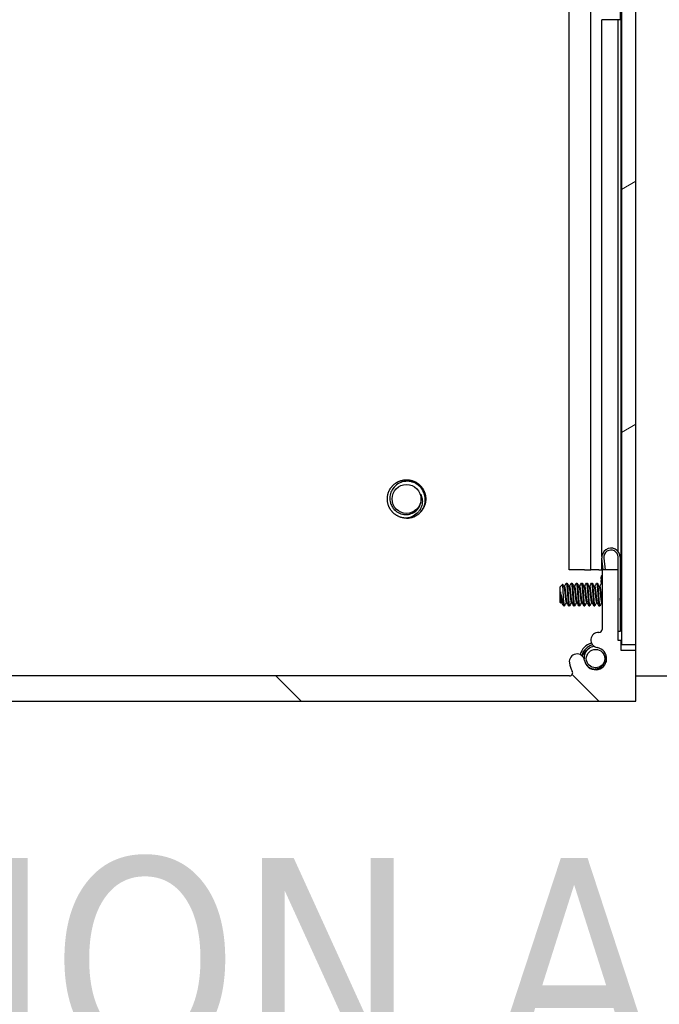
# Model space of a CAD drawing. Header units: millimetres. Extents: x 80 to 2248, y 80 to 1719.
# Tile 4 of 79: x 1183 to 1263, y 502 to 626. Entities that reach past the tile are written whole.
import ezdxf

# ---------------------------------------------------------------- set-up
doc = ezdxf.new("R2010")
doc.units = ezdxf.units.MM
doc.header["$LTSCALE"] = 8.333333
for name, color, linetype, lineweight in [('Dimension (ANSI)', 7, 'Continuous', 25), ('Hatch (ANSI)', 7, 'Continuous', 18), ('Symbol (ANSI)', 7, 'Continuous', 25), ('Visible (ANSI)', 7, 'Continuous', 25)]:
    doc.layers.add(name, color=color, linetype=linetype, lineweight=lineweight)
doc.styles.add('Note Text (ANSI)', font='tahoma.ttf')
doc.styles.add('Note Text (ANSI) - 3DA', font='tahoma.ttf')
doc.dimstyles.new('Default - mm (ANSI)', dxfattribs={"dimscale": 8.333333, "dimtxt": 1.75, "dimasz": 1.5, "dimexe": 2, "dimexo": 1, "dimgap": 0.8, "dimtad": 0, "dimtih": 1, "dimtoh": 1, "dimrnd": 1e-08, "dimzin": 0, "dimdsep": 46, "dimtxsty": 'Note Text (ANSI)', "dimblk": 'Filled-2', "dimcen": 0.09, "dimdle": 10, "dimclrd": 256, "dimclre": 256, "dimclrt": 256, "dimadec": 1, "dimazin": 0, "dimtfac": 1.741714, "dimtofl": 0, "dimtmove": 0, "dimatfit": 3, "dimldrblk": 'Filled-1', "dimfxl": 1, "dimtolj": 1, "dimtzin": 0, "dimlwd": -1, "dimlwe": -1, "dimarcsym": 0})

# ---------------------------------------------------------------- blocks, each defined once
blk = doc.blocks.new('Filled-2')
at = {"color": 0}
for p, q in [((0, 0), (-1, 0.1667)), ((-1, 0.1667), (-1, -0.1667)), ((-1, 0), (0, 0)), ((-1, -0.1667), (0, 0))]:
    blk.add_line(p, q, dxfattribs=at)
at = {"color": 0, "flags": 128}
blk.add_lwpolyline([(-1, -0.1667), (0, 0), (-1, 0.1667), (-1, -0.1667)], dxfattribs=at)
at = {"color": 0}
blk.add_solid([(-1, -0.1667), (0, 0), (-1, 0.1667), (-1, -0.1667)], dxfattribs=at)
blk = doc.blocks.new('*D11')
at = {"layer": 'Defpoints', "color": 0, "transparency": 16777216}
for p in [(1252.21, 1248.23), (1347.35, 1248.23), (1252.21, 543.4)]:
    blk.add_point(p, dxfattribs=at)
at = {"layer": 'Dimension (ANSI)', "transparency": 16777216}
for p, q in [((1260.54, 1248.23), (1364.02, 1248.23)), ((1347.35, 1235.73), (1347.35, 850.11)), ((1347.35, 555.9), (1347.35, 789.12)), ((1260.54, 543.4), (1364.02, 543.4))]:
    blk.add_line(p, q, dxfattribs=at)
at = {"layer": 'Dimension (ANSI)', "transparency": 16777216, "xscale": 12.5, "yscale": 12.5, "zscale": 12.5}
for p, rotation in [((1347.35, 1248.23), 90), ((1347.35, 543.4), 270)]:
    blk.add_blockref('Filled-2', p, dxfattribs=dict(at, rotation=rotation))
at = {"layer": 'Dimension (ANSI)', "transparency": 16777216, "char_height": 14.5833, "attachment_point": 5, "style": 'Note Text (ANSI)'}
for s, insert in [('\\A1; 704.83 mm', (1347.35, 833.91)), ('\\A1;[27.749 in]', (1347.35, 803.41))]:
    blk.add_mtext(s, dxfattribs=dict(at, insert=insert))
blk = doc.blocks.new('Filled-1')
at = {"color": 0}
for p, q in [((0, 0), (-1, 0.3333)), ((-1, 0.3333), (-1, -0.3333)), ((-1, 0), (0, 0)), ((-1, -0.3333), (0, 0))]:
    blk.add_line(p, q, dxfattribs=at)
at = {"color": 0, "flags": 128}
blk.add_lwpolyline([(-1, -0.3333), (0, 0), (-1, 0.3333), (-1, -0.3333)], dxfattribs=at)
at = {"color": 0}
blk.add_solid([(-1, -0.3333), (0, 0), (-1, 0.3333), (-1, -0.3333)], dxfattribs=at)

msp = doc.modelspace()

# ---------------------------------------------------------------- hatches: boundary and pattern name
at = {"layer": 'Hatch (ANSI)'}
h = msp.add_hatch(dxfattribs=at)
h.set_pattern_fill('ANSI31', color=256, scale=211.666667, angle=-15, style=0)
h.set_pattern_definition([(30, (0, 0), (-13.22917, 22.9136), [])])
h.paths.add_polyline_path([(1258.7138, 547.3135), (1260.5172, 547.3135), (1260.5172, 1244.3149), (1258.7138, 1244.3149)])
h = msp.add_hatch(dxfattribs=at)
h.set_pattern_fill('ANSI31', color=256, scale=211.666667, angle=90, style=0)
h.set_pattern_definition([(135, (0, 0), (-18.70887, -18.70887), [])])
edge = h.paths.add_edge_path()
edge.add_line((1127.9292, 546.5742), (1127.9292, 540.2242))
edge.add_line((1127.9292, 540.2242), (1260.5172, 540.2242))
edge.add_line((1260.5172, 540.2242), (1260.5172, 546.5742))
edge.add_line((1260.5172, 546.5742), (1258.6882, 546.5742))
edge.add_line((1258.6882, 546.5742), (1258.6882, 547.8442))
edge.add_line((1258.6882, 547.8442), (1258.3072, 547.8442))
edge.add_line((1258.3072, 547.8442), (1258.3072, 556.7342))
edge.add_line((1258.3072, 556.7342), (1256.2752, 556.7342))
edge.add_line((1256.2752, 556.7342), (1256.2752, 549.2356))
edge.add_ellipse((1255.8942, 549.2356), major_axis=(0, -0.381), ratio=1, start_angle=357.543268, end_angle=450, ccw=False)
edge.add_ellipse((1255.8365, 547.8906), major_axis=(-0.9643, 0.0414), ratio=1, start_angle=270, end_angle=443.339678)
edge.add_ellipse((1255.4622, 545.5582), major_axis=(1.3794, -0.2214), ratio=1, start_angle=198.234109, end_angle=450, ccw=False)
edge.add_ellipse((1253.1299, 545.1839), major_axis=(-0.1529, 0.953), ratio=1, start_angle=270, end_angle=449.999999)
edge.add_ellipse((1255.4622, 545.5582), major_axis=(0.5272, -3.2854), ratio=1, start_angle=270, end_angle=289.532567)
edge.add_ellipse((1252.2079, 543.7802), major_axis=(0.1827, -0.3344), ratio=1, start_angle=331.350379, end_angle=450, ccw=False)
edge.add_line((1252.2079, 543.3992), (1136.2386, 543.3992))
edge.add_ellipse((1136.2386, 543.7802), major_axis=(-0.381, 0), ratio=1, start_angle=331.350379, end_angle=450, ccw=False)
edge.add_ellipse((1132.9842, 545.5582), major_axis=(1.5953, 2.92), ratio=1, start_angle=270, end_angle=289.532567)
edge.add_ellipse((1135.3166, 545.1839), major_axis=(0.1529, 0.953), ratio=1, start_angle=270, end_angle=450)
edge.add_ellipse((1132.9842, 545.5582), major_axis=(-0.2214, -1.3794), ratio=1, start_angle=198.234109, end_angle=450, ccw=False)
edge.add_ellipse((1132.6099, 547.8906), major_axis=(0.953, 0.1529), ratio=1, start_angle=270, end_angle=443.339678)
edge.add_ellipse((1132.5522, 549.2356), major_axis=(-0.3806, -0.0163), ratio=1, start_angle=357.543268, end_angle=450, ccw=False)
edge.add_line((1132.1712, 549.2356), (1132.1712, 556.7342))
edge.add_line((1132.1712, 556.7342), (1130.1392, 556.7342))
edge.add_line((1130.1392, 556.7342), (1130.1392, 547.8442))
edge.add_line((1130.1392, 547.8442), (1129.7582, 547.8442))
edge.add_line((1129.7582, 547.8442), (1129.7582, 546.5742))
edge.add_line((1129.7582, 546.5742), (1127.9292, 546.5742))

# ---------------------------------------------------------------- linework, layer by layer
at = {"layer": 'Visible (ANSI)'}
for p, q in [((1258.7138, 1244.3149), (1258.7138, 547.3135)), ((1260.5172, 547.3135), (1260.5172, 1244.3149)), ((1258.5441, 632.3642), (1258.5441, 625.8642)), ((1252.1516, 556.7242), (1252.1516, 627.6918)), ((1254.8582, 556.7242), (1254.8582, 627.9211)), ((1258.6751, 556.7242), (1258.6751, 627.8321)), ((1258.5441, 625.8642), (1256.2441, 625.8642)), ((1256.2621, 558.4053), (1256.2621, 625.8642)), ((1258.2941, 559.0313), (1258.2941, 625.8642)), ((1256.2621, 556.7242), (1256.2621, 558.1932)), ((1256.4188, 556.7342), (1256.2638, 558.1764)), ((1256.5124, 558.2031), (1256.6703, 556.7342)), ((1258.2941, 556.7342), (1258.2941, 558.4522)), ((1258.3072, 556.7342), (1258.3072, 558.2992)), ((1258.5572, 558.2992), (1258.5572, 548.9492)), ((1254.0698, 556.7242), (1252.1516, 556.7242)), ((1254.0698, 556.7242), (1254.8582, 556.7242)), ((1255.8648, 556.7242), (1254.8582, 556.7242)), ((1255.8648, 556.7242), (1256.2621, 556.7242)), ((1256.1239, 555.7346), (1256.1606, 555.3935)), ((1256.2621, 556.7242), (1256.2752, 556.7242)), ((1258.3072, 556.7342), (1256.2752, 556.7342)), ((1256.2752, 556.7342), (1256.2752, 549.2356)), ((1258.3072, 547.8442), (1258.3072, 556.7342)), ((1258.5572, 556.7242), (1258.6751, 556.7242)), ((1258.6751, 556.7242), (1258.7138, 556.7242)), ((1250.9922, 554.5589), (1251.3153, 554.8819)), ((1250.9922, 554.5589), (1250.9922, 552.6666)), ((1251.4784, 554.6055), (1251.5479, 554.6055)), ((1251.786, 555.0351), (1251.8654, 555.0351)), ((1252.1134, 554.6055), (1252.1829, 554.6055)), ((1252.421, 555.0351), (1252.5004, 555.0351)), ((1252.7484, 554.6055), (1252.8179, 554.6055)), ((1253.056, 555.0351), (1253.1354, 555.0351)), ((1253.3834, 554.6055), (1253.4529, 554.6055)), ((1253.691, 555.0351), (1253.7704, 555.0351)), ((1254.0184, 554.6055), (1254.0879, 554.6055)), ((1254.326, 555.0351), (1254.4054, 555.0351)), ((1254.6534, 554.6055), (1254.7229, 554.6055)), ((1254.961, 555.0351), (1255.0404, 555.0351)), ((1255.2884, 554.6055), (1255.3579, 554.6055)), ((1255.596, 555.0351), (1255.6754, 555.0351)), ((1255.9234, 554.6055), (1255.9929, 554.6055)), ((1256.2127, 554.9087), (1256.1606, 555.3935)), ((1258.5572, 554.7769), (1258.7138, 554.9335)), ((1251.0389, 553.9359), (1251.0389, 553.168)), ((1250.9922, 552.6666), (1251.111, 552.5478)), ((1251.151, 552.6199), (1251.2205, 552.6199)), ((1251.4685, 552.1903), (1251.4685, 552.6162)), ((1251.4685, 552.1903), (1251.5479, 552.1903)), ((1251.786, 552.6199), (1251.8555, 552.6199)), ((1252.1035, 552.1903), (1252.1829, 552.1903)), ((1252.421, 552.6199), (1252.4905, 552.6199)), ((1252.7385, 552.1903), (1252.8179, 552.1903)), ((1253.056, 552.6199), (1253.1255, 552.6199)), ((1253.3735, 552.1903), (1253.4529, 552.1903)), ((1253.691, 552.6199), (1253.7605, 552.6199)), ((1254.0085, 552.1903), (1254.0879, 552.1903)), ((1254.326, 552.6199), (1254.3955, 552.6199)), ((1254.6435, 552.1903), (1254.7229, 552.1903)), ((1254.961, 552.6199), (1255.0305, 552.6199)), ((1255.2785, 552.1903), (1255.3579, 552.1903)), ((1255.596, 552.6199), (1255.6655, 552.6199)), ((1255.9135, 552.1903), (1255.9929, 552.1903)), ((1256.231, 552.6199), (1256.2752, 552.6199)), ((1258.6336, 552.3721), (1258.7138, 552.2919)), ((1256.2638, 549.1511), (1256.2662, 549.1528)), ((1256.2653, 549.1491), (1256.2638, 549.1511)), ((1258.5572, 548.9492), (1258.3072, 548.9492)), ((1258.6882, 547.8442), (1258.3072, 547.8442)), ((1258.6882, 546.5742), (1258.6882, 547.8442)), ((1258.7138, 547.3135), (1260.5172, 547.3135)), ((1260.5041, 547.3135), (1260.5041, 546.5742)), ((1260.5172, 546.5742), (1258.6882, 546.5742)), ((1260.5172, 540.2242), (1260.5172, 546.5742)), ((1252.2079, 543.3992), (1136.2386, 543.3992)), ((1127.9292, 540.2242), (1260.5172, 540.2242))]:
    msp.add_line(p, q, dxfattribs=at)
for centre, radius in [((1231.7005, 565.6242), 1.8177), ((1255.4622, 545.5582), 1.1573)]:
    msp.add_circle(centre, radius, dxfattribs=at)
for centre, radius, start, end in [((1231.7005, 565.6242), 1.876, 333.644372, 18.644372), ((1231.7005, 565.6242), 2.413, 270, 315), ((1257.4072, 558.2992), 1.15, 0, 186.134146), ((1257.4072, 558.2992), 0.9, 0, 186.134146), ((1256.7168, 555.6421), 0.6, 137.382808, 171.134146), ((1255.8365, 547.8906), 0.9652, 87.543268, 260.882946), ((1255.8942, 549.2356), 0.381, 267.543268, 0), ((1255.4622, 545.5582), 2, 104.636217, 165.363783), ((1255.4622, 545.5582), 1.7526, 102.076077, 167.923923), ((1253.1299, 545.1839), 0.9652, 9.117054, 189.117053), ((1255.4622, 545.5582), 1.397, 189.117054, 80.882946), ((1255.4622, 545.5582), 1.2156, 333.644372, 18.644372), ((1255.4622, 545.5582), 3.3274, 189.117054, 208.649621), ((1252.2079, 543.7802), 0.381, 270, 28.649621)]:
    msp.add_arc(centre, radius, start, end, dxfattribs=at)
for points, weights, knots in [([(1229.2875, 565.6242), (1229.2875, 566.6237), (1229.9943, 567.3305), (1230.701, 568.0372), (1231.7005, 568.0372), (1232.7, 568.0372), (1233.4068, 567.3305), (1234.1135, 566.6237), (1234.1135, 565.6242)], [1, 0.923879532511, 1, 0.923879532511, 1, 0.923879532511, 1, 0.923879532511, 1], [0.0769230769, 0.0769230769, 0.0769230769, 0.0865384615, 0.0865384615, 0.0961538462, 0.0961538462, 0.1057692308, 0.1057692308, 0.1153846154, 0.1153846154, 0.1153846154]), ([(1231.7005, 563.2112), (1230.701, 563.2112), (1229.9943, 563.918), (1229.2875, 564.6247), (1229.2875, 565.6242)], [1, 0.923879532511, 1, 0.923879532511, 1], [0.0576923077, 0.0576923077, 0.0576923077, 0.0673076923, 0.0673076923, 0.0769230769, 0.0769230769, 0.0769230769]), ([(1251.4881, 554.5883), (1251.5058, 554.5569), (1251.5214, 554.4725), (1251.5743, 554.1859), (1251.6272, 553.6127), (1251.6802, 553.0395), (1251.7331, 552.7529), (1251.7576, 552.6199), (1251.786, 552.6199)], [0.941196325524, 0.956426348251, 1, 0.866025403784, 1, 0.866025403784, 1, 0.933012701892, 0.933012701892], [0.0799454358, 0.0799454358, 0.0799454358, 0.0833333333, 0.0833333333, 0.09375, 0.09375, 0.1041666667, 0.1041666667, 0.109375, 0.109375, 0.109375]), ([(1251.5479, 554.6055), (1251.5762, 554.6055), (1251.6008, 554.4725), (1251.6537, 554.1859), (1251.7066, 553.6127), (1251.7595, 553.0395), (1251.8125, 552.7529), (1251.828, 552.6685), (1251.8457, 552.6372)], [0.933012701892, 0.933012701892, 1, 0.866025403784, 1, 0.866025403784, 1, 0.956426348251, 0.941196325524], [0.078125, 0.078125, 0.078125, 0.0833333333, 0.0833333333, 0.09375, 0.09375, 0.1041666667, 0.1041666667, 0.1075545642, 0.1075545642, 0.1075545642]), ([(1251.772, 555.0227), (1251.8077, 555.0865), (1251.8389, 554.8446), (1251.8918, 554.434), (1251.9447, 553.6127)], [0.937106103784, 0.916453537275, 1, 0.866025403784, 1], [0.0768375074, 0.0768375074, 0.0768375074, 0.0833333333, 0.0833333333, 0.09375, 0.09375, 0.09375]), ([(1251.8654, 555.0351), (1251.8937, 555.0351), (1251.9183, 554.8446), (1251.9712, 554.434), (1252.0241, 553.6127)], [0.933012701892, 0.933012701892, 1, 0.866025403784, 1], [0.140625, 0.140625, 0.140625, 0.1458333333, 0.1458333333, 0.15625, 0.15625, 0.15625]), ([(1252.1231, 554.5883), (1252.1408, 554.5569), (1252.1564, 554.4725), (1252.2093, 554.1859), (1252.2622, 553.6127), (1252.3152, 553.0395), (1252.3681, 552.7529), (1252.3926, 552.6199), (1252.421, 552.6199)], [0.941196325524, 0.956426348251, 1, 0.866025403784, 1, 0.866025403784, 1, 0.933012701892, 0.933012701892], [0.1424454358, 0.1424454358, 0.1424454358, 0.1458333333, 0.1458333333, 0.15625, 0.15625, 0.1666666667, 0.1666666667, 0.171875, 0.171875, 0.171875]), ([(1252.1829, 554.6055), (1252.2112, 554.6055), (1252.2358, 554.4725), (1252.2887, 554.1859), (1252.3416, 553.6127), (1252.3945, 553.0395), (1252.4475, 552.7529), (1252.463, 552.6685), (1252.4807, 552.6372)], [0.933012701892, 0.933012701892, 1, 0.866025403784, 1, 0.866025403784, 1, 0.956426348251, 0.941196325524], [0.140625, 0.140625, 0.140625, 0.1458333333, 0.1458333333, 0.15625, 0.15625, 0.1666666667, 0.1666666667, 0.1700545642, 0.1700545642, 0.1700545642]), ([(1252.407, 555.0227), (1252.4427, 555.0865), (1252.4739, 554.8446), (1252.5268, 554.434), (1252.5797, 553.6127)], [0.937106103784, 0.916453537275, 1, 0.866025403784, 1], [0.1393375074, 0.1393375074, 0.1393375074, 0.1458333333, 0.1458333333, 0.15625, 0.15625, 0.15625]), ([(1252.5004, 555.0351), (1252.5287, 555.0351), (1252.5533, 554.8446), (1252.6062, 554.434), (1252.6591, 553.6127)], [0.933012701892, 0.933012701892, 1, 0.866025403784, 1], [0.203125, 0.203125, 0.203125, 0.2083333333, 0.2083333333, 0.21875, 0.21875, 0.21875]), ([(1252.7581, 554.5883), (1252.7758, 554.5569), (1252.7914, 554.4725), (1252.8443, 554.1859), (1252.8972, 553.6127), (1252.9502, 553.0395), (1253.0031, 552.7529), (1253.0276, 552.6199), (1253.056, 552.6199)], [0.941196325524, 0.956426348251, 1, 0.866025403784, 1, 0.866025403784, 1, 0.933012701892, 0.933012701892], [0.2049454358, 0.2049454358, 0.2049454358, 0.2083333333, 0.2083333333, 0.21875, 0.21875, 0.2291666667, 0.2291666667, 0.234375, 0.234375, 0.234375]), ([(1252.8179, 554.6055), (1252.8462, 554.6055), (1252.8708, 554.4725), (1252.9237, 554.1859), (1252.9766, 553.6127), (1253.0295, 553.0395), (1253.0825, 552.7529), (1253.098, 552.6685), (1253.1157, 552.6372)], [0.933012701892, 0.933012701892, 1, 0.866025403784, 1, 0.866025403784, 1, 0.956426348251, 0.941196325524], [0.203125, 0.203125, 0.203125, 0.2083333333, 0.2083333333, 0.21875, 0.21875, 0.2291666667, 0.2291666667, 0.2325545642, 0.2325545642, 0.2325545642]), ([(1253.042, 555.0227), (1253.0777, 555.0865), (1253.1089, 554.8446), (1253.1618, 554.434), (1253.2147, 553.6127)], [0.937106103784, 0.916453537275, 1, 0.866025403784, 1], [0.2018375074, 0.2018375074, 0.2018375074, 0.2083333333, 0.2083333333, 0.21875, 0.21875, 0.21875]), ([(1253.1354, 555.0351), (1253.1637, 555.0351), (1253.1883, 554.8446), (1253.2412, 554.434), (1253.2941, 553.6127)], [0.933012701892, 0.933012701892, 1, 0.866025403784, 1], [0.265625, 0.265625, 0.265625, 0.2708333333, 0.2708333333, 0.28125, 0.28125, 0.28125]), ([(1253.3931, 554.5883), (1253.4108, 554.5569), (1253.4264, 554.4725), (1253.4793, 554.1859), (1253.5322, 553.6127), (1253.5852, 553.0395), (1253.6381, 552.7529), (1253.6626, 552.6199), (1253.691, 552.6199)], [0.941196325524, 0.956426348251, 1, 0.866025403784, 1, 0.866025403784, 1, 0.933012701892, 0.933012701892], [0.2674454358, 0.2674454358, 0.2674454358, 0.2708333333, 0.2708333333, 0.28125, 0.28125, 0.2916666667, 0.2916666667, 0.296875, 0.296875, 0.296875]), ([(1253.4529, 554.6055), (1253.4812, 554.6055), (1253.5058, 554.4725), (1253.5587, 554.1859), (1253.6116, 553.6127), (1253.6645, 553.0395), (1253.7175, 552.7529), (1253.733, 552.6685), (1253.7507, 552.6372)], [0.933012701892, 0.933012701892, 1, 0.866025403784, 1, 0.866025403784, 1, 0.956426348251, 0.941196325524], [0.265625, 0.265625, 0.265625, 0.2708333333, 0.2708333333, 0.28125, 0.28125, 0.2916666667, 0.2916666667, 0.2950545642, 0.2950545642, 0.2950545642]), ([(1253.677, 555.0227), (1253.7127, 555.0865), (1253.7439, 554.8446), (1253.7968, 554.434), (1253.8497, 553.6127)], [0.937106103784, 0.916453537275, 1, 0.866025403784, 1], [0.2643375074, 0.2643375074, 0.2643375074, 0.2708333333, 0.2708333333, 0.28125, 0.28125, 0.28125]), ([(1253.7704, 555.0351), (1253.7987, 555.0351), (1253.8233, 554.8446), (1253.8762, 554.434), (1253.9291, 553.6127)], [0.933012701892, 0.933012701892, 1, 0.866025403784, 1], [0.328125, 0.328125, 0.328125, 0.3333333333, 0.3333333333, 0.34375, 0.34375, 0.34375]), ([(1254.0281, 554.5883), (1254.0458, 554.5569), (1254.0614, 554.4725), (1254.1143, 554.1859), (1254.1672, 553.6127), (1254.2202, 553.0395), (1254.2731, 552.7529), (1254.2976, 552.6199), (1254.326, 552.6199)], [0.941196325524, 0.956426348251, 1, 0.866025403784, 1, 0.866025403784, 1, 0.933012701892, 0.933012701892], [0.3299454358, 0.3299454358, 0.3299454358, 0.3333333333, 0.3333333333, 0.34375, 0.34375, 0.3541666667, 0.3541666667, 0.359375, 0.359375, 0.359375]), ([(1254.0879, 554.6055), (1254.1162, 554.6055), (1254.1408, 554.4725), (1254.1937, 554.1859), (1254.2466, 553.6127), (1254.2995, 553.0395), (1254.3525, 552.7529), (1254.368, 552.6685), (1254.3857, 552.6372)], [0.933012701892, 0.933012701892, 1, 0.866025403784, 1, 0.866025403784, 1, 0.956426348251, 0.941196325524], [0.328125, 0.328125, 0.328125, 0.3333333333, 0.3333333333, 0.34375, 0.34375, 0.3541666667, 0.3541666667, 0.3575545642, 0.3575545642, 0.3575545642]), ([(1254.312, 555.0227), (1254.3477, 555.0865), (1254.3789, 554.8446), (1254.4318, 554.434), (1254.4847, 553.6127)], [0.937106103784, 0.916453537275, 1, 0.866025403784, 1], [0.3268375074, 0.3268375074, 0.3268375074, 0.3333333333, 0.3333333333, 0.34375, 0.34375, 0.34375]), ([(1254.4054, 555.0351), (1254.4337, 555.0351), (1254.4583, 554.8446), (1254.5112, 554.434), (1254.5641, 553.6127)], [0.933012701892, 0.933012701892, 1, 0.866025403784, 1], [0.390625, 0.390625, 0.390625, 0.3958333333, 0.3958333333, 0.40625, 0.40625, 0.40625]), ([(1254.6631, 554.5883), (1254.6808, 554.5569), (1254.6964, 554.4725), (1254.7493, 554.1859), (1254.8022, 553.6127), (1254.8552, 553.0395), (1254.9081, 552.7529), (1254.9326, 552.6199), (1254.961, 552.6199)], [0.941196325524, 0.956426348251, 1, 0.866025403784, 1, 0.866025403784, 1, 0.933012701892, 0.933012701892], [0.3924454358, 0.3924454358, 0.3924454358, 0.3958333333, 0.3958333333, 0.40625, 0.40625, 0.4166666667, 0.4166666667, 0.421875, 0.421875, 0.421875]), ([(1254.7229, 554.6055), (1254.7512, 554.6055), (1254.7758, 554.4725), (1254.8287, 554.1859), (1254.8816, 553.6127), (1254.9345, 553.0395), (1254.9875, 552.7529), (1255.003, 552.6685), (1255.0207, 552.6372)], [0.933012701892, 0.933012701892, 1, 0.866025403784, 1, 0.866025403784, 1, 0.956426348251, 0.941196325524], [0.390625, 0.390625, 0.390625, 0.3958333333, 0.3958333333, 0.40625, 0.40625, 0.4166666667, 0.4166666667, 0.4200545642, 0.4200545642, 0.4200545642]), ([(1254.947, 555.0227), (1254.9827, 555.0865), (1255.0139, 554.8446), (1255.0668, 554.434), (1255.1197, 553.6127)], [0.937106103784, 0.916453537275, 1, 0.866025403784, 1], [0.3893375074, 0.3893375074, 0.3893375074, 0.3958333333, 0.3958333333, 0.40625, 0.40625, 0.40625]), ([(1255.0404, 555.0351), (1255.0687, 555.0351), (1255.0933, 554.8446), (1255.1462, 554.434), (1255.1991, 553.6127)], [0.933012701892, 0.933012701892, 1, 0.866025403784, 1], [0.453125, 0.453125, 0.453125, 0.4583333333, 0.4583333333, 0.46875, 0.46875, 0.46875]), ([(1255.2981, 554.5883), (1255.3158, 554.5569), (1255.3314, 554.4725), (1255.3843, 554.1859), (1255.4372, 553.6127), (1255.4902, 553.0395), (1255.5431, 552.7529), (1255.5676, 552.6199), (1255.596, 552.6199)], [0.941196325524, 0.956426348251, 1, 0.866025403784, 1, 0.866025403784, 1, 0.933012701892, 0.933012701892], [0.4549454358, 0.4549454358, 0.4549454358, 0.4583333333, 0.4583333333, 0.46875, 0.46875, 0.4791666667, 0.4791666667, 0.484375, 0.484375, 0.484375]), ([(1255.3579, 554.6055), (1255.3862, 554.6055), (1255.4108, 554.4725), (1255.4637, 554.1859), (1255.5166, 553.6127), (1255.5695, 553.0395), (1255.6225, 552.7529), (1255.638, 552.6685), (1255.6557, 552.6372)], [0.933012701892, 0.933012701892, 1, 0.866025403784, 1, 0.866025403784, 1, 0.956426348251, 0.941196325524], [0.453125, 0.453125, 0.453125, 0.4583333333, 0.4583333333, 0.46875, 0.46875, 0.4791666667, 0.4791666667, 0.4825545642, 0.4825545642, 0.4825545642]), ([(1255.582, 555.0227), (1255.6177, 555.0865), (1255.6489, 554.8446), (1255.7018, 554.434), (1255.7547, 553.6127)], [0.937106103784, 0.916453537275, 1, 0.866025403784, 1], [0.4518375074, 0.4518375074, 0.4518375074, 0.4583333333, 0.4583333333, 0.46875, 0.46875, 0.46875]), ([(1255.6754, 555.0351), (1255.7037, 555.0351), (1255.7283, 554.8446), (1255.7812, 554.434), (1255.8341, 553.6127)], [0.933012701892, 0.933012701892, 1, 0.866025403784, 1], [0.515625, 0.515625, 0.515625, 0.5208333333, 0.5208333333, 0.53125, 0.53125, 0.53125]), ([(1255.9331, 554.5883), (1255.9508, 554.5569), (1255.9664, 554.4725), (1256.0193, 554.1859), (1256.0722, 553.6127), (1256.1252, 553.0395), (1256.1781, 552.7529), (1256.2026, 552.6199), (1256.231, 552.6199)], [0.941196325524, 0.956426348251, 1, 0.866025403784, 1, 0.866025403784, 1, 0.933012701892, 0.933012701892], [0.5174454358, 0.5174454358, 0.5174454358, 0.5208333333, 0.5208333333, 0.53125, 0.53125, 0.5416666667, 0.5416666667, 0.546875, 0.546875, 0.546875]), ([(1255.9929, 554.6055), (1256.0212, 554.6055), (1256.0458, 554.4725), (1256.0987, 554.1859), (1256.1516, 553.6127), (1256.2045, 553.0395), (1256.2575, 552.7529), (1256.266, 552.7068), (1256.2752, 552.6762)], [0.933012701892, 0.933012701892, 1, 0.866025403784, 1, 0.866025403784, 1, 0.975708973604, 0.96022639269], [0.515625, 0.515625, 0.515625, 0.5208333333, 0.5208333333, 0.53125, 0.53125, 0.5416666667, 0.5416666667, 0.5435553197, 0.5435553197, 0.5435553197]), ([(1251.0389, 553.9359), (1251.0563, 553.7788), (1251.0716, 553.6127), (1251.1245, 553.0395), (1251.1775, 552.7529), (1251.193, 552.6685), (1251.2107, 552.6372)], [0.941670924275, 0.957095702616, 1, 0.866025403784, 1, 0.956426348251, 0.941196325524], [0.0279141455, 0.0279141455, 0.0279141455, 0.03125, 0.03125, 0.0416666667, 0.0416666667, 0.0450545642, 0.0450545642, 0.0450545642]), ([(1251.9447, 553.6127), (1251.9977, 552.7915), (1252.0506, 552.3809), (1252.0751, 552.1903), (1252.1035, 552.1903)], [1, 0.866025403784, 1, 0.933012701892, 0.933012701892], [0.09375, 0.09375, 0.09375, 0.1041666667, 0.1041666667, 0.109375, 0.109375, 0.109375]), ([(1252.0241, 553.6127), (1252.077, 552.7915), (1252.13, 552.3809), (1252.1611, 552.1389), (1252.1968, 552.2028)], [1, 0.866025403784, 1, 0.916453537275, 0.937106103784], [0.15625, 0.15625, 0.15625, 0.1666666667, 0.1666666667, 0.1731624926, 0.1731624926, 0.1731624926]), ([(1252.5797, 553.6127), (1252.6327, 552.7915), (1252.6856, 552.3809), (1252.7101, 552.1903), (1252.7385, 552.1903)], [1, 0.866025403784, 1, 0.933012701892, 0.933012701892], [0.15625, 0.15625, 0.15625, 0.1666666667, 0.1666666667, 0.171875, 0.171875, 0.171875]), ([(1252.6591, 553.6127), (1252.712, 552.7915), (1252.765, 552.3809), (1252.7961, 552.1389), (1252.8318, 552.2028)], [1, 0.866025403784, 1, 0.916453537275, 0.937106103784], [0.21875, 0.21875, 0.21875, 0.2291666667, 0.2291666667, 0.2356624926, 0.2356624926, 0.2356624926]), ([(1253.2147, 553.6127), (1253.2677, 552.7915), (1253.3206, 552.3809), (1253.3451, 552.1903), (1253.3735, 552.1903)], [1, 0.866025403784, 1, 0.933012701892, 0.933012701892], [0.21875, 0.21875, 0.21875, 0.2291666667, 0.2291666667, 0.234375, 0.234375, 0.234375]), ([(1253.2941, 553.6127), (1253.347, 552.7915), (1253.4, 552.3809), (1253.4311, 552.1389), (1253.4668, 552.2028)], [1, 0.866025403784, 1, 0.916453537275, 0.937106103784], [0.28125, 0.28125, 0.28125, 0.2916666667, 0.2916666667, 0.2981624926, 0.2981624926, 0.2981624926]), ([(1253.8497, 553.6127), (1253.9027, 552.7915), (1253.9556, 552.3809), (1253.9801, 552.1903), (1254.0085, 552.1903)], [1, 0.866025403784, 1, 0.933012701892, 0.933012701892], [0.28125, 0.28125, 0.28125, 0.2916666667, 0.2916666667, 0.296875, 0.296875, 0.296875]), ([(1253.9291, 553.6127), (1253.982, 552.7915), (1254.035, 552.3809), (1254.0661, 552.1389), (1254.1018, 552.2028)], [1, 0.866025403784, 1, 0.916453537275, 0.937106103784], [0.34375, 0.34375, 0.34375, 0.3541666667, 0.3541666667, 0.3606624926, 0.3606624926, 0.3606624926]), ([(1254.4847, 553.6127), (1254.5377, 552.7915), (1254.5906, 552.3809), (1254.6151, 552.1903), (1254.6435, 552.1903)], [1, 0.866025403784, 1, 0.933012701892, 0.933012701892], [0.34375, 0.34375, 0.34375, 0.3541666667, 0.3541666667, 0.359375, 0.359375, 0.359375]), ([(1254.5641, 553.6127), (1254.617, 552.7915), (1254.67, 552.3809), (1254.7011, 552.1389), (1254.7368, 552.2028)], [1, 0.866025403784, 1, 0.916453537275, 0.937106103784], [0.40625, 0.40625, 0.40625, 0.4166666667, 0.4166666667, 0.4231624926, 0.4231624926, 0.4231624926]), ([(1255.1197, 553.6127), (1255.1727, 552.7915), (1255.2256, 552.3809), (1255.2501, 552.1903), (1255.2785, 552.1903)], [1, 0.866025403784, 1, 0.933012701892, 0.933012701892], [0.40625, 0.40625, 0.40625, 0.4166666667, 0.4166666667, 0.421875, 0.421875, 0.421875]), ([(1255.1991, 553.6127), (1255.252, 552.7915), (1255.305, 552.3809), (1255.3361, 552.1389), (1255.3718, 552.2028)], [1, 0.866025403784, 1, 0.916453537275, 0.937106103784], [0.46875, 0.46875, 0.46875, 0.4791666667, 0.4791666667, 0.4856624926, 0.4856624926, 0.4856624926]), ([(1255.7547, 553.6127), (1255.8077, 552.7915), (1255.8606, 552.3809), (1255.8851, 552.1903), (1255.9135, 552.1903)], [1, 0.866025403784, 1, 0.933012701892, 0.933012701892], [0.46875, 0.46875, 0.46875, 0.4791666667, 0.4791666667, 0.484375, 0.484375, 0.484375]), ([(1255.8341, 553.6127), (1255.887, 552.7915), (1255.94, 552.3809), (1255.9711, 552.1389), (1256.0068, 552.2028)], [1, 0.866025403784, 1, 0.916453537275, 0.937106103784], [0.53125, 0.53125, 0.53125, 0.5416666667, 0.5416666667, 0.5481624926, 0.5481624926, 0.5481624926]), ([(1251.0389, 553.168), (1251.0706, 552.9018), (1251.0981, 552.7529), (1251.1226, 552.6199), (1251.151, 552.6199)], [0.933829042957, 0.925617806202, 1, 0.933012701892, 0.933012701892], [0.0358833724, 0.0358833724, 0.0358833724, 0.0416666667, 0.0416666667, 0.046875, 0.046875, 0.046875]), ([(1251.4685, 552.6162), (1251.4825, 552.4778), (1251.495, 552.3809), (1251.5261, 552.1389), (1251.5618, 552.2028)], [0.948065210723, 0.96476686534, 1, 0.916453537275, 0.937106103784], [0.10142725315, 0.10142725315, 0.10142725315, 0.10416666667, 0.10416666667, 0.11066249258, 0.11066249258, 0.11066249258])]:
    msp.add_rational_spline(points, weights, degree=2, knots=knots, dxfattribs=at)
for points, knots in [([(1234.0497, 565.6242), (1234.0406, 565.9023), (1233.9852, 566.1209), (1233.8654, 566.4814), (1233.7703, 566.674), (1233.4987, 567.0733), (1233.2897, 567.2975), (1232.8904, 567.5589), (1232.7613, 567.6266), (1232.3644, 567.7879), (1232.0843, 567.8441), (1231.656, 567.8484), (1231.5116, 567.8358), (1231.0966, 567.7571), (1230.8368, 567.6544), (1230.3804, 567.3644), (1230.1629, 567.1698), (1229.8564, 566.7298), (1229.757, 566.5231), (1229.614, 566.0393), (1229.6002, 565.8025), (1229.6067, 565.6242)], [-0.531357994, -0.531357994, -0.531357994, -0.531357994, -0.484958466, -0.484958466, -0.425250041, -0.425250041, -0.35006367, -0.35006367, -0.317111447, -0.317111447, -0.252960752, -0.252960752, -0.220048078, -0.220048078, -0.157377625, -0.157377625, -0.097677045, -0.097677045, -0.053553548, -0.053553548, -0.000001, -0.000001, -0.000001, -0.000001]), ([(1229.6067, 565.6242), (1229.6151, 565.3953), (1229.6584, 565.214), (1229.7547, 564.9095), (1229.8299, 564.7479), (1230.0558, 564.3909), (1230.2339, 564.1909), (1230.6775, 563.8748), (1230.9193, 563.7661), (1231.4124, 563.6528), (1231.6776, 563.6372), (1232.1926, 563.7259), (1232.4226, 563.8121), (1232.8494, 564.0722), (1232.9939, 564.2193), (1233.2016, 564.4557), (1233.3047, 564.6172), (1233.3816, 564.7914)], [-0.322770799, -0.322770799, -0.322770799, -0.322770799, -0.295497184, -0.295497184, -0.261429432, -0.261429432, -0.214350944, -0.214350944, -0.170520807, -0.170520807, -0.129902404, -0.129902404, -0.094487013, -0.094487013, -0.057193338, -0.057193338, 0, 0, 0, 0]), ([(1233.6683, 565.6242), (1233.6875, 565.4835), (1233.7044, 565.2584), (1233.6164, 564.7667), (1233.5435, 564.5583), (1233.3703, 564.2381), (1233.29, 564.1213), (1233.0071, 563.7854), (1232.7763, 563.5994), (1232.3937, 563.3972), (1232.2651, 563.3437), (1231.9447, 563.2432), (1231.7894, 563.2211), (1231.7005, 563.2112)], [-0.17518901, -0.17518901, -0.17518901, -0.17518901, -0.136514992, -0.136514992, -0.106262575, -0.106262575, -0.086345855, -0.086345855, -0.046039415, -0.046039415, -0.026984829, -0.026984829, 0, 0, 0, 0]), ([(1233.4068, 563.918), (1233.5356, 564.0553), (1233.6274, 564.1845), (1233.777, 564.4271), (1233.8444, 564.5644), (1234.046, 565.0996), (1234.0559, 565.4368), (1234.0497, 565.6242)], [-0.0945624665, -0.0945624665, -0.0945624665, -0.0945624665, -0.0767771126, -0.0767771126, -0.0563008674, -0.0563008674, -0.000001, -0.000001, -0.000001, -0.000001]), ([(1251.4174, 553.6127), (1251.4106, 553.771), (1251.4045, 553.8952), (1251.3937, 554.1047), (1251.3877, 554.2116), (1251.3732, 554.4474), (1251.3647, 554.566), (1251.3528, 554.7063), (1251.3491, 554.7473), (1251.3372, 554.8468), (1251.3286, 554.8818), (1251.3182, 554.884), (1251.3168, 554.8834), (1251.3153, 554.8819)], [-0.327507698, -0.327507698, -0.327507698, -0.327507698, -0.298679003, -0.298679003, -0.265137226, -0.265137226, -0.218249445, -0.218249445, -0.194983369, -0.194983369, -0.148477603, -0.148477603, -0.140894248, -0.140894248, -0.140894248, -0.140894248]), ([(1251.1123, 553.6127), (1251.1224, 553.5605), (1251.1416, 553.4617), (1251.1857, 553.2413), (1251.2042, 553.1504), (1251.251, 552.9233), (1251.2786, 552.7932), (1251.3388, 552.5239), (1251.3638, 552.4234), (1251.4133, 552.2737), (1251.4412, 552.2176), (1251.4685, 552.1903)], [-0.169469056, -0.169469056, -0.169469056, -0.169469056, -0.142100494, -0.142100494, -0.122546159, -0.122546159, -0.091769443, -0.091769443, -0.050399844, -0.050399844, 0, 0, 0, 0]), ([(1251.4685, 552.6162), (1251.46, 552.7522), (1251.4513, 552.9091), (1251.4425, 553.0798), (1251.4381, 553.1651), (1251.4338, 553.2524), (1251.4296, 553.3416), (1251.4254, 553.4308), (1251.4213, 553.5226), (1251.4174, 553.6127)], [0, 0, 0, 0, 0.00054045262, 0.00054045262, 0.00054045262, 0.00081067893, 0.00081067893, 0.00081067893, 0.00108090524, 0.00108090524, 0.00108090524, 0.00108090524]), ([(1251.1227, 552.5522), (1251.117, 552.542), (1251.1112, 552.5437), (1251.0963, 552.578), (1251.0874, 552.6263), (1251.0713, 552.7699), (1251.0646, 552.8475), (1251.0525, 552.9895), (1251.0457, 553.0756), (1251.0389, 553.168)], [-0.0993809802, -0.0993809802, -0.0993809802, -0.0993809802, -0.0821352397, -0.0821352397, -0.0557038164, -0.0557038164, -0.030124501, -0.030124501, 0, 0, 0, 0]), ([(1258.6336, 552.3721), (1258.6257, 552.3801), (1258.6178, 552.4133), (1258.6037, 552.5188), (1258.5965, 552.5967), (1258.5783, 552.8345), (1258.5693, 552.9658), (1258.5592, 553.1261), (1258.5582, 553.142), (1258.5572, 553.158)], [-0.529903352, -0.529903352, -0.529903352, -0.529903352, -0.438646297, -0.438646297, -0.360774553, -0.360774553, -0.293383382, -0.293383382, -0.286024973, -0.286024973, -0.286024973, -0.286024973]), ([(1255.2831, 547.0998), (1255.2738, 547.0983), (1255.2646, 547.0966), (1255.1986, 547.0842), (1255.1426, 547.0704), (1255.0877, 547.0535)], [-0.1477558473, -0.1477558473, -0.1477558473, -0.1477558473, -0.1457862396, -0.1457862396, -0.1336775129, -0.1336775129, -0.1336775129, -0.1336775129]), ([(1254.7654, 546.9117), (1254.7544, 546.9058), (1254.7435, 546.8998), (1254.7267, 546.8905), (1254.7208, 546.8872), (1254.7113, 546.8817), (1254.7076, 546.8796), (1254.7005, 546.8756), (1254.6972, 546.8736), (1254.6895, 546.8692), (1254.6852, 546.8666), (1254.6739, 546.86), (1254.667, 546.8558), (1254.6232, 546.8293), (1254.5869, 546.8059), (1254.4408, 546.7057), (1254.3373, 546.6203), (1254.0547, 546.3427), (1253.9006, 546.1277), (1253.7864, 545.8915)], [-0.144234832, -0.144234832, -0.144234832, -0.144234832, -0.140526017, -0.140526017, -0.138502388, -0.138502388, -0.13723881, -0.13723881, -0.136078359, -0.136078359, -0.134593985, -0.134593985, -0.132172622, -0.132172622, -0.119320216, -0.119320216, -0.07941382, -0.07941382, -0.000500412, -0.000500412, -0.000500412, -0.000500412]), ([(1254.7654, 546.9117), (1254.7512, 546.9033), (1254.7372, 546.8948), (1254.5659, 546.7869), (1254.4144, 546.6514), (1254.1988, 546.3442), (1254.1282, 546.1965), (1254.0284, 545.8484), (1254.0223, 545.6799), (1254.0288, 545.5582)], [-0.108909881, -0.108909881, -0.108909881, -0.108909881, -0.105458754, -0.105458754, -0.066443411, -0.066443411, -0.036596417, -0.036596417, -0.000001, -0.000001, -0.000001, -0.000001]), ([(1254.2024, 544.9546), (1254.2166, 544.9289), (1254.2317, 544.9036), (1254.3369, 544.7393), (1254.457, 544.6062), (1254.7525, 544.3955), (1254.9157, 544.3223), (1255.2486, 544.2469), (1255.4261, 544.2376), (1255.7641, 544.297), (1255.9144, 544.3537), (1256.1878, 544.5208), (1256.2856, 544.6163), (1256.4345, 544.7892), (1256.5024, 544.8996), (1256.5515, 545.0186)], [-0.214308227, -0.214308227, -0.214308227, -0.214308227, -0.207450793, -0.207450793, -0.168908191, -0.168908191, -0.132153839, -0.132153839, -0.098081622, -0.098081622, -0.068588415, -0.068588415, -0.038712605, -0.038712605, 0, 0, 0, 0])]:
    msp.add_open_spline(points, degree=3, knots=knots, dxfattribs=at)
for points, weights in [([(1234.1135, 565.6242), (1234.1135, 564.6247), (1233.4068, 563.918)], [1, 0.923879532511, 1]), ([(1256.2671, 554.9498), (1256.2712, 554.9296), (1256.2752, 554.9048)], [0.96184996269, 0.968949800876, 0.977797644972])]:
    msp.add_rational_spline(points, weights, degree=2, dxfattribs=at)
for points in [[(1233.4781, 566.224), (1233.576, 566.0354), (1233.6395, 565.8352), (1233.6683, 565.6242)], [(1251.3252, 554.8782), (1251.3794, 554.7815), (1251.4337, 554.6848), (1251.4881, 554.5883)], [(1251.538, 554.6055), (1251.6163, 554.7444), (1251.6942, 554.8835), (1251.772, 555.0227)], [(1251.8793, 555.0227), (1251.9604, 554.8778), (1252.0416, 554.7329), (1252.1231, 554.5883)], [(1252.173, 554.6055), (1252.2513, 554.7444), (1252.3292, 554.8835), (1252.407, 555.0227)], [(1252.5143, 555.0227), (1252.5954, 554.8778), (1252.6766, 554.7329), (1252.7581, 554.5883)], [(1252.808, 554.6055), (1252.8863, 554.7444), (1252.9642, 554.8835), (1253.042, 555.0227)], [(1253.1493, 555.0227), (1253.2304, 554.8778), (1253.3116, 554.7329), (1253.3931, 554.5883)], [(1253.443, 554.6055), (1253.5213, 554.7444), (1253.5992, 554.8835), (1253.677, 555.0227)], [(1253.7843, 555.0227), (1253.8654, 554.8778), (1253.9466, 554.7329), (1254.0281, 554.5883)], [(1254.078, 554.6055), (1254.1563, 554.7444), (1254.2342, 554.8835), (1254.312, 555.0227)], [(1254.4193, 555.0227), (1254.5004, 554.8778), (1254.5816, 554.7329), (1254.6631, 554.5883)], [(1254.713, 554.6055), (1254.7913, 554.7444), (1254.8692, 554.8835), (1254.947, 555.0227)], [(1255.0543, 555.0227), (1255.1354, 554.8778), (1255.2166, 554.7329), (1255.2981, 554.5883)], [(1255.348, 554.6055), (1255.4263, 554.7444), (1255.5042, 554.8835), (1255.582, 555.0227)], [(1255.6893, 555.0227), (1255.7704, 554.8778), (1255.8516, 554.7329), (1255.9331, 554.5883)], [(1255.983, 554.6055), (1256.0566, 554.7362), (1256.1299, 554.867), (1256.2031, 554.9978)], [(1258.6986, 554.9183), (1258.7037, 554.9274), (1258.7088, 554.9364), (1258.7138, 554.9455)], [(1251.0389, 553.9359), (1251.0656, 553.8371), (1251.0902, 553.7273), (1251.1123, 553.6127)], [(1251.1609, 552.6199), (1251.1482, 552.5973), (1251.1355, 552.5748), (1251.1227, 552.5522)], [(1251.4365, 552.235), (1251.3614, 552.3692), (1251.2862, 552.5033), (1251.2107, 552.6372)], [(1251.7959, 552.6199), (1251.7176, 552.481), (1251.6397, 552.3419), (1251.5618, 552.2028)], [(1252.0895, 552.2028), (1252.0085, 552.3477), (1251.9273, 552.4926), (1251.8457, 552.6372)], [(1252.4309, 552.6199), (1252.3526, 552.481), (1252.2747, 552.3419), (1252.1968, 552.2028)], [(1252.7245, 552.2028), (1252.6435, 552.3477), (1252.5623, 552.4926), (1252.4807, 552.6372)], [(1253.0659, 552.6199), (1252.9876, 552.481), (1252.9097, 552.3419), (1252.8318, 552.2028)], [(1253.3595, 552.2028), (1253.2785, 552.3477), (1253.1973, 552.4926), (1253.1157, 552.6372)], [(1253.7009, 552.6199), (1253.6226, 552.481), (1253.5447, 552.3419), (1253.4668, 552.2028)], [(1253.9945, 552.2028), (1253.9135, 552.3477), (1253.8323, 552.4926), (1253.7507, 552.6372)], [(1254.3359, 552.6199), (1254.2576, 552.481), (1254.1797, 552.3419), (1254.1018, 552.2028)], [(1254.6295, 552.2028), (1254.5485, 552.3477), (1254.4673, 552.4926), (1254.3857, 552.6372)], [(1254.9709, 552.6199), (1254.8926, 552.481), (1254.8147, 552.3419), (1254.7368, 552.2028)], [(1255.2645, 552.2028), (1255.1835, 552.3477), (1255.1023, 552.4926), (1255.0207, 552.6372)], [(1255.6059, 552.6199), (1255.5276, 552.481), (1255.4497, 552.3419), (1255.3718, 552.2028)], [(1255.8995, 552.2028), (1255.8185, 552.3477), (1255.7373, 552.4926), (1255.6557, 552.6372)], [(1256.2409, 552.6199), (1256.1626, 552.481), (1256.0847, 552.3419), (1256.0068, 552.2028)], [(1258.6388, 552.367), (1258.6116, 552.3185), (1258.5844, 552.2699), (1258.5572, 552.2214)], [(1255.0877, 547.0535), (1254.9767, 547.0145), (1254.8685, 546.9668), (1254.7654, 546.9117)], [(1255.2702, 547.109), (1255.2087, 547.0931), (1255.1478, 547.0745), (1255.0877, 547.0535)], [(1256.6141, 545.9469), (1256.689, 545.8272), (1256.7411, 545.6971), (1256.7696, 545.5582)], [(1254.0288, 545.5582), (1254.0293, 545.549), (1254.0299, 545.5399), (1254.0305, 545.5309)], [(1256.7696, 545.5582), (1256.7876, 545.4709), (1256.8114, 545.3167), (1256.7892, 545.1213)]]:
    msp.add_open_spline(points, degree=3, dxfattribs=at)

# ---------------------------------------------------------------- texts
at = {"layer": 'Symbol (ANSI)', "insert": (1100.9917, 494.6229), "char_height": 25.4, "attachment_point": 7, "style": 'Note Text (ANSI) - 3DA'}
msp.add_mtext('SECTION A-A', dxfattribs=at)

# ---------------------------------------------------------------- dimensions: what is measured, and where the dimension line sits
at = {"layer": 'Dimension (ANSI)'}
dim = msp.add_linear_dim(base=(1347.3542, 1248.2292), p1=(1252.2079, 543.3992), p2=(1252.2079, 1248.2292), angle=90, text=' <> mm\\X[27.749 in]', dimstyle='Default - mm (ANSI)', override={"dimgap": 0.8, "dimdec": 2, "dimpost": '', "dimtol": 0, "dimlim": 0, "dimtp": 0, "dimtm": 0, "dimtdec": 2, "dimatfit": 1}, dxfattribs=at)
dim.commit()
dim.dimension.update_dxf_attribs({"geometry": '*D11', "text_midpoint": (1347.3542, 819.6142), "dimtype": 160})

doc.saveas('drawing.dxf')
